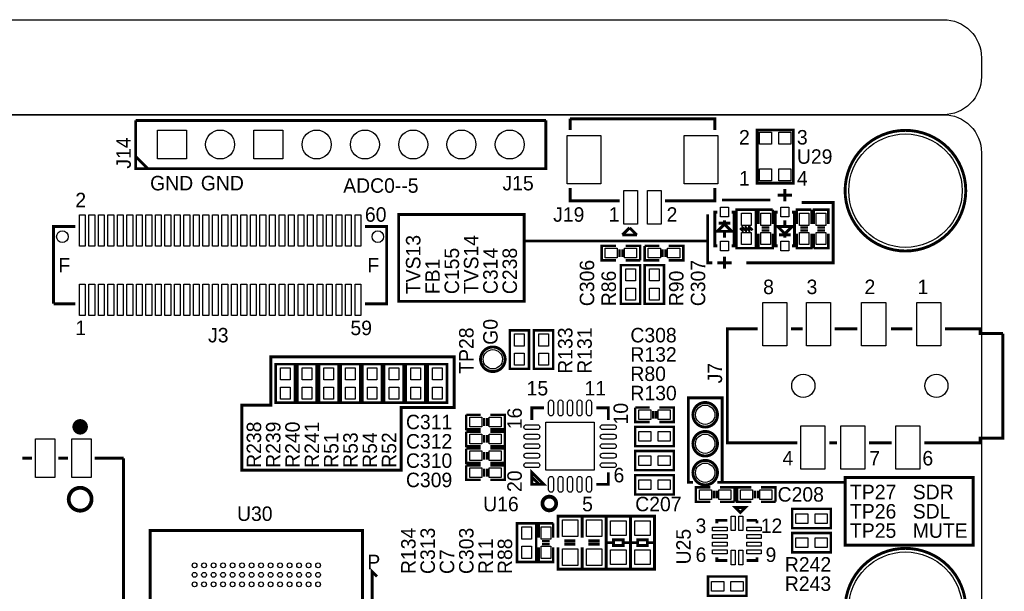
# Model space of a CAD drawing. Extents: x 0 to 83, y 0 to 145.
# Tile 9 of 9: x 29 to 81, y 115 to 145. Entities that reach past the tile are written whole.
import ezdxf

# ---------------------------------------------------------------- set-up
doc = ezdxf.new("R2010")
doc.units = 0
for name, color, linetype in [('BG_OUTLINE', 7, 'CONTINUOUS'), ('BG_SILKSCREEN_TOP', 7, 'CONTINUOUS'), ('PG_SILKSCREEN_TOP', 7, 'CONTINUOUS'), ('PIN_TOP', 12, 'CONTINUOUS'), ('RD_SILKSCREEN_TOP', 7, 'CONTINUOUS')]:
    doc.layers.add(name, color=color, linetype=linetype)

msp = doc.modelspace()

# ---------------------------------------------------------------- linework, layer by layer
at = {"layer": 'BG_OUTLINE'}
for points in [[(78.068424, 139.999974), (1.999996, 139.999974, -0.414214), (0, 141.99997), (0, 142.999968, -0.414214), (1.999996, 144.999964), (78.068424, 144.999964, -0.414214), (80.06842, 142.999968), (80.06842, 141.99997, -0.414214), (78.068424, 139.999974)], [(1.999996, 139.999974), (78.068424, 139.999974, -0.414214), (80.06842, 137.999978), (80.06842, 1.999996, -0.414214), (78.068424, 0), (1.999996, 0, -0.414214), (0, 1.999996), (0, 56.291734)]]:
    msp.add_lwpolyline(points, format="xyb", dxfattribs=at)
at = {"layer": 'BG_SILKSCREEN_TOP', "const_width": 0.1524}
for points in [[(68.961, 135.509), (66.421, 135.509)], [(70.612, 135.382), (72.263, 135.382), (72.263, 132.207), (67.691, 132.207)], [(65.659, 133.35), (56.007, 133.35), (56.007, 130.175), (49.403, 130.175), (49.403, 134.747), (56.007, 134.747), (56.007, 133.223)], [(65.659, 134.747), (65.659, 132.207), (65.913, 132.207)], [(48.133, 121.285), (41.148, 121.285), (41.148, 124.714), (42.672, 124.714), (42.672, 127.254), (52.324, 127.254), (52.324, 124.587), (49.53, 124.587), (49.53, 121.285), (48.133, 121.285)], [(66.167, 120.65), (66.421, 120.65), (66.421, 125.095), (64.643, 125.095), (64.643, 120.65), (64.897, 120.65)], [(66.421, 120.65), (72.898, 120.65), (72.898, 117.348), (79.629, 117.348), (79.629, 120.904), (72.898, 120.904), (72.898, 120.65)]]:
    msp.add_lwpolyline(points, dxfattribs=at)
at = {"layer": 'PG_SILKSCREEN_TOP'}
for points, const_width in [([(35.56, 139.7), (41.91, 139.7)], 0.1524), ([(41.91, 137.16), (35.56, 137.16), (35.56, 139.7)], 0.1524), ([(35.56, 139.7), (35.56, 137.16)], 0.150114), ([(40.64, 139.7), (57.15, 139.7)], 0.1524), ([(57.15, 139.7), (57.15, 137.16), (40.64, 137.16)], 0.1524), ([(58.42, 139.192), (58.42, 139.786868)], 0.1524), ([(58.42, 139.786868), (66.04, 139.786868), (66.04, 139.192)], 0.1524), ([(70.1675, 139.192), (70.1675, 136.398), (68.2625, 136.398), (68.2625, 139.192), (70.1675, 139.192)], 0.1524), ([(35.56, 137.795), (36.195, 137.16)], 0.1524), ([(61.0235, 135.468868), (58.42, 135.468868), (58.42, 136.144)], 0.1524), ([(66.04, 136.144), (66.04, 135.468868), (63.4238, 135.468868)], 0.1524), ([(69.342, 135.763), (70.104, 135.763)], 0.1524), ([(69.723, 136.0805), (69.723, 135.4455)], 0.1524), ([(66.167, 133.096), (66.04, 133.096), (66.04, 134.874), (66.167, 134.874)], 0.1524), ([(66.929, 134.874), (67.056, 134.874), (67.056, 133.096), (66.929, 133.096)], 0.1524), ([(67.183, 132.969), (67.183, 135.001), (68.199, 135.001), (68.199, 132.969), (67.183, 132.969)], 0.127), ([(68.326, 134.239), (68.326, 135.001), (69.088, 135.001)], 0.127), ([(69.088, 135.001), (69.088, 134.239)], 0.127), ([(69.342, 133.096), (69.215, 133.096), (69.215, 134.874), (69.342, 134.874)], 0.1524), ([(70.104, 134.874), (70.231, 134.874), (70.231, 133.096), (70.104, 133.096)], 0.1524), ([(70.358, 134.239), (70.358, 135.001), (71.12, 135.001)], 0.127), ([(71.12, 135.001), (71.12, 134.239)], 0.127), ([(71.247, 134.239), (71.247, 135.001), (72.009, 135.001), (72.009, 134.239)], 0.127), ([(66.294, 133.858), (66.929, 133.858), (66.548, 134.239), (66.167, 133.858), (66.294, 133.858)], 0.1524), ([(66.2432, 134.2898), (66.8528, 134.2898)], 0.1524), ([(66.548, 134.239), (66.548, 134.4422)], 0.1524), ([(67.3608, 134.0231), (67.4878, 133.8961), (67.4878, 134.0739), (67.6656, 133.8961), (67.6656, 134.0739), (67.8434, 133.8961), (67.8434, 134.0739), (67.8688, 134.0739), (68.0212, 133.9215)], 0.127), ([(69.723, 134.1374), (69.723, 134.4422)], 0.1524), ([(32.385, 134.112), (31.242, 134.112), (31.242, 130.048)], 0.1524), ([(47.625, 130.048), (48.768, 130.048), (48.768, 134.112), (47.625, 134.112)], 0.1524), ([(61.172598, 133.6675), (61.553598, 134.0485)], 0.1524), ([(61.553598, 133.6675), (61.172598, 133.6675)], 0.1524), ([(61.553598, 134.0485), (61.934598, 133.6675)], 0.1524), ([(61.934598, 133.6675), (61.553598, 133.6675)], 0.1524), ([(66.548, 133.8326), (66.548, 133.5278)], 0.1524), ([(69.088, 133.731), (69.088, 132.969), (68.326, 132.969), (68.326, 133.731)], 0.127), ([(68.9102, 134.0612), (68.5038, 134.0612)], 0.127), ([(68.9102, 133.9088), (68.5038, 133.9088)], 0.127), ([(69.977, 134.112), (69.342, 134.112), (69.723, 133.731), (70.104, 134.112), (69.977, 134.112)], 0.1524), ([(70.0278, 133.6802), (69.4182, 133.6802)], 0.1524), ([(69.723, 133.731), (69.723, 133.5278)], 0.1524), ([(71.12, 133.731), (71.12, 132.969), (70.358, 132.969), (70.358, 133.731)], 0.127), ([(70.9422, 134.0612), (70.5358, 134.0612)], 0.127), ([(70.9422, 133.9088), (70.5358, 133.9088)], 0.127), ([(71.247, 132.969), (71.247, 133.731)], 0.127), ([(72.009, 133.731), (72.009, 132.969), (71.247, 132.969)], 0.127), ([(71.4248, 134.0612), (71.8312, 134.0612)], 0.127), ([(71.4248, 133.9088), (71.8312, 133.9088)], 0.127), ([(60.84316, 132.334), (60.08116, 132.334), (60.08116, 133.096), (60.84316, 133.096)], 0.127), ([(61.02096, 132.5118), (61.02096, 132.9182)], 0.127), ([(61.17336, 132.5118), (61.17336, 132.9182)], 0.127), ([(61.35116, 133.096), (62.11316, 133.096), (62.11316, 132.334)], 0.127), ([(62.347094, 133.096), (63.109094, 133.096)], 0.127), ([(63.109094, 132.334), (62.347094, 132.334), (62.347094, 133.096)], 0.127), ([(63.286894, 132.9182), (63.286894, 132.5118)], 0.127), ([(63.439294, 132.9182), (63.439294, 132.5118)], 0.127), ([(63.617094, 133.096), (64.379094, 133.096), (64.379094, 132.334), (63.617094, 132.334)], 0.127), ([(61.09716, 130.048), (61.09716, 132.08), (62.11316, 132.08), (62.11316, 130.048), (61.09716, 130.048)], 0.127), ([(62.11316, 132.334), (61.35116, 132.334)], 0.127), ([(62.347094, 130.048), (62.347094, 132.08), (63.363094, 132.08), (63.363094, 130.048), (62.347094, 130.048)], 0.127), ([(66.929, 132.207), (66.167, 132.207)], 0.1524), ([(66.548, 131.8895), (66.548, 132.5245)], 0.1524), ([(31.242, 130.048), (32.385, 130.048)], 0.1524), ([(55.245, 126.619), (55.245, 128.651), (56.261, 128.651), (56.261, 126.619), (55.245, 126.619)], 0.127), ([(56.515, 126.619), (56.515, 128.651), (57.531, 128.651), (57.531, 126.619), (56.515, 126.619)], 0.127), ([(70.3834, 122.730006), (66.695066, 122.730006), (66.695066, 128.729994), (68.3006, 128.729994)], 0.1524), ([(70.0532, 128.729994), (70.6628, 128.729994)], 0.1524), ([(72.3392, 128.729994), (73.533, 128.729994)], 0.1524), ([(75.311, 128.729994), (76.4286, 128.729994)], 0.1524), ([(81.19491, 128.479804), (81.19491, 122.979942), (79.995014, 122.979942), (79.995014, 122.730006), (77.0636, 122.730006)], 0.1524), ([(78.1558, 128.729994), (79.995014, 128.729994), (79.995014, 128.480058), (81.19491, 128.480058)], 0.1524), ([(42.926, 124.841), (42.926, 126.873), (43.942, 126.873), (43.942, 124.841), (42.926, 124.841)], 0.127), ([(44.069, 124.841), (44.069, 126.873), (45.085, 126.873), (45.085, 124.841), (44.069, 124.841)], 0.127), ([(45.212, 124.841), (45.212, 126.873), (46.228, 126.873), (46.228, 124.841), (45.212, 124.841)], 0.127), ([(46.355, 124.841), (46.355, 126.873), (47.371, 126.873), (47.371, 124.841), (46.355, 124.841)], 0.127), ([(47.498, 124.841), (47.498, 126.873), (48.514, 126.873), (48.514, 124.841), (47.498, 124.841)], 0.127), ([(49.657, 126.873), (49.657, 124.841), (48.641, 124.841), (48.641, 126.873), (49.657, 126.873)], 0.127), ([(50.8, 126.873), (50.8, 124.841), (49.784, 124.841), (49.784, 126.873), (50.8, 126.873)], 0.127), ([(50.927, 124.841), (50.927, 126.873), (51.943, 126.873), (51.943, 124.841), (50.927, 124.841)], 0.127), ([(56.408828, 123.931172), (56.408828, 124.566172), (57.043828, 124.566172)], 0.1524), ([(59.796172, 124.566172), (60.431172, 124.566172), (60.431172, 123.931172)], 0.1524), ([(61.849, 124.587), (62.611, 124.587)], 0.127), ([(62.611, 123.825), (61.849, 123.825), (61.849, 124.587)], 0.127), ([(62.7888, 124.4092), (62.7888, 124.0028)], 0.127), ([(62.9412, 124.4092), (62.9412, 124.0028)], 0.127), ([(63.119, 124.587), (63.881, 124.587), (63.881, 123.825), (63.119, 123.825)], 0.127), ([(52.959, 124.206), (53.721, 124.206)], 0.127), ([(53.721, 123.444), (52.959, 123.444), (52.959, 124.206)], 0.127), ([(53.8988, 124.0282), (53.8988, 123.6218)], 0.127), ([(54.0512, 124.0282), (54.0512, 123.6218)], 0.127), ([(54.229, 124.206), (54.991, 124.206), (54.991, 123.444), (54.229, 123.444)], 0.127), ([(52.959, 123.317), (53.721, 123.317)], 0.127), ([(53.721, 122.555), (52.959, 122.555), (52.959, 123.317)], 0.127), ([(54.229, 123.317), (54.991, 123.317), (54.991, 122.555), (54.229, 122.555)], 0.127), ([(63.881, 122.555), (61.849, 122.555), (61.849, 123.571), (63.881, 123.571), (63.881, 122.555)], 0.127), ([(53.8988, 123.1392), (53.8988, 122.7328)], 0.127), ([(54.0512, 123.1392), (54.0512, 122.7328)], 0.127), ([(72.4662, 122.730006), (72.0598, 122.730006)], 0.1524), ([(75.3364, 122.730006), (74.1426, 122.730006)], 0.1524), ([(52.959, 122.428), (53.721, 122.428)], 0.127), ([(53.721, 121.666), (52.959, 121.666), (52.959, 122.428)], 0.127), ([(53.8988, 122.2502), (53.8988, 121.8438)], 0.127), ([(54.0512, 122.2502), (54.0512, 121.8438)], 0.127), ([(54.229, 122.428), (54.991, 122.428), (54.991, 121.666), (54.229, 121.666)], 0.127), ([(63.881, 121.285), (61.849, 121.285), (61.849, 122.301), (63.881, 122.301), (63.881, 121.285)], 0.127), ([(30.099, 121.92), (29.591, 121.92)], 0.1524), ([(32.004, 121.92), (31.496, 121.92)], 0.1524), ([(34.925, 121.92), (33.401, 121.92)], 0.1524), ([(33.401, 104.14), (34.925, 104.14), (34.925, 121.92)], 0.1524), ([(52.959, 121.539), (53.721, 121.539)], 0.127), ([(53.721, 120.777), (52.959, 120.777), (52.959, 121.539)], 0.127), ([(53.8988, 121.3612), (53.8988, 120.9548)], 0.127), ([(54.0512, 121.3612), (54.0512, 120.9548)], 0.127), ([(54.229, 121.539), (54.991, 121.539), (54.991, 120.777), (54.229, 120.777)], 0.127), ([(56.408828, 121.178828), (56.408828, 120.543828), (57.043828, 120.543828), (56.408828, 121.178828)], 0.1524), ([(60.431172, 121.178828), (60.431172, 120.543828), (59.796172, 120.543828)], 0.1524), ([(56.789828, 120.543828), (56.408828, 120.924828)], 0.1524), ([(63.881, 120.015), (61.849, 120.015), (61.849, 121.031), (63.881, 121.031), (63.881, 120.015)], 0.127), ([(65.806066, 119.62638), (65.044066, 119.62638), (65.044066, 120.38838), (65.806066, 120.38838)], 0.127), ([(65.983866, 119.80418), (65.983866, 120.21058)], 0.127), ([(66.136266, 119.80418), (66.136266, 120.21058)], 0.127), ([(66.314066, 120.38838), (67.076066, 120.38838), (67.076066, 119.62638)], 0.127), ([(67.965066, 119.62638), (67.203066, 119.62638), (67.203066, 120.38838), (67.965066, 120.38838)], 0.127), ([(68.142866, 119.80418), (68.142866, 120.21058)], 0.127), ([(68.295266, 119.80418), (68.295266, 120.21058)], 0.127), ([(68.473066, 120.38838), (69.235066, 120.38838), (69.235066, 119.62638)], 0.127), ([(67.076066, 119.62638), (66.314066, 119.62638)], 0.127), ([(69.235066, 119.62638), (68.473066, 119.62638)], 0.127), ([(67.634866, 119.32158), (67.126866, 119.32158), (67.380866, 119.06758), (67.634866, 119.32158)], 0.1524), ([(72.136, 118.237), (70.104, 118.237), (70.104, 119.253), (72.136, 119.253), (72.136, 118.237)], 0.127), ([(57.785, 117.729), (57.785, 118.872), (59.055, 118.872)], 0.1524), ([(59.055, 118.872), (59.055, 117.729)], 0.1524), ([(59.055, 117.729), (59.055, 118.872), (60.325, 118.872)], 0.1524), ([(60.325, 118.872), (60.325, 117.729)], 0.1524), ([(61.595, 118.872), (61.595, 116.078), (60.325, 116.078), (60.325, 118.872), (61.595, 118.872)], 0.1524), ([(62.865, 118.872), (62.865, 116.078), (61.595, 116.078), (61.595, 118.872), (62.865, 118.872)], 0.1524), ([(66.148966, 118.48338), (66.148966, 118.64848), (66.695066, 118.64848)], 0.1524), ([(67.711066, 118.64848), (68.257166, 118.64848)], 0.1524), ([(68.257166, 118.64848), (68.257166, 118.48338)], 0.1524), ([(47.498, 107.95), (47.498, 118.11), (36.322, 118.11), (36.322, 107.95), (47.498, 107.95)], 0.1524), ([(56.642, 118.491), (56.642, 116.459), (55.626, 116.459), (55.626, 118.491), (56.642, 118.491)], 0.127), ([(56.769, 117.729), (56.769, 118.491), (57.531, 118.491)], 0.127), ([(57.531, 118.491), (57.531, 117.729)], 0.127), ([(58.6994, 117.5766), (58.1152, 117.5766)], 0.1524), ([(59.9694, 117.5766), (59.3852, 117.5766)], 0.1524), ([(61.5442, 117.475), (61.214, 117.475), (61.214, 117.6274), (60.706, 117.6274), (60.706, 117.3226), (61.214, 117.3226), (61.214, 117.475)], 0.1524), ([(62.8142, 117.475), (62.484, 117.475), (62.484, 117.6274), (61.976, 117.6274), (61.976, 117.3226), (62.484, 117.3226), (62.484, 117.475)], 0.1524), ([(72.136, 116.967), (70.104, 116.967), (70.104, 117.983), (72.136, 117.983), (72.136, 116.967)], 0.127), ([(57.531, 117.221), (57.531, 116.459), (56.769, 116.459), (56.769, 117.221)], 0.127), ([(57.3532, 117.5512), (56.9468, 117.5512)], 0.127), ([(57.3532, 117.3988), (56.9468, 117.3988)], 0.127), ([(59.055, 117.221), (59.055, 116.078), (57.785, 116.078), (57.785, 117.221)], 0.1524), ([(58.6994, 117.3988), (58.1152, 117.3988)], 0.1524), ([(60.325, 117.221), (60.325, 116.078), (59.055, 116.078), (59.055, 117.221)], 0.1524), ([(59.9694, 117.3988), (59.3852, 117.3988)], 0.1524), ([(60.706, 117.475), (60.325, 117.475)], 0.1524), ([(61.976, 117.475), (61.595, 117.475)], 0.1524), ([(66.695066, 116.54028), (66.148966, 116.54028), (66.148966, 116.70538)], 0.1524), ([(68.257166, 116.70538), (68.257166, 116.54028), (67.711066, 116.54028)], 0.1524), ([(48.006, 110.109), (48.006, 115.951), (48.26, 115.697)], 0.1524), ([(65.679066, 115.68938), (67.711066, 115.68938), (67.711066, 114.67338), (65.679066, 114.67338), (65.679066, 115.68938)], 0.127)]:
    msp.add_lwpolyline(points, dxfattribs=dict(at, const_width=const_width))
for points, const_width in [([(79.243428, 135.999982, 1), (72.893428, 135.999982, 1), (79.243428, 135.999982)], 0.1524), ([(55.002684, 127.127, 1), (53.709316, 127.127, 1), (55.002684, 127.127)], 0.1524), ([(66.178684, 124.206, 1), (64.885316, 124.206, 1), (66.178684, 124.206)], 0.1524), ([(32.8422, 123.571, -1), (32.4358, 123.571, -1), (32.8422, 123.571)], 0.4064), ([(66.178684, 122.682, 1), (64.885316, 122.682, 1), (66.178684, 122.682)], 0.1524), ([(66.178684, 121.158, 1), (64.885316, 121.158, 1), (66.178684, 121.158)], 0.1524), ([(33.24098, 119.761, 1), (32.03702, 119.761, 1), (33.24098, 119.761)], 0.199898), ([(57.688988, 119.535956, -1), (56.96712, 119.535956, -1), (57.688988, 119.535956)], 0.199898), ([(79.243428, 114.000026, 1), (72.893428, 114.000026, 1), (79.243428, 114.000026)], 0.1524)]:
    msp.add_lwpolyline(points, format="xyb", dxfattribs=dict(at, const_width=const_width))
at = {"layer": 'PIN_TOP'}
for points in [[(36.703, 137.668), (36.703, 139.192), (38.227, 139.192), (38.227, 137.668)], [(41.783, 137.668), (41.783, 139.192), (43.307, 139.192), (43.307, 137.668)], [(60.044076, 136.357868), (58.266076, 136.357868), (58.266076, 138.897868), (60.044076, 138.897868)], [(66.194178, 136.357868), (64.416178, 136.357868), (64.416178, 138.897868), (66.194178, 138.897868)], [(69.0245, 139.0777), (69.0245, 138.4427), (68.3895, 138.4427), (68.3895, 139.0777)], [(70.0405, 139.0777), (70.0405, 138.4427), (69.4055, 138.4427), (69.4055, 139.0777)], [(69.0245, 137.1473), (69.0245, 136.5123), (68.3895, 136.5123), (68.3895, 137.1473)], [(70.0405, 137.1473), (70.0405, 136.5123), (69.4055, 136.5123), (69.4055, 137.1473)], [(61.24956, 134.239), (61.24956, 136.017), (61.96076, 136.017), (61.96076, 134.239)], [(62.499494, 134.239), (62.499494, 136.017), (63.210694, 136.017), (63.210694, 134.239)], [(32.600646, 133.079998), (32.600646, 134.730998), (32.905446, 134.730998), (32.905446, 133.079998)], [(33.100772, 133.079998), (33.100772, 134.730998), (33.405572, 134.730998), (33.405572, 133.079998)], [(33.600898, 133.079998), (33.600898, 134.730998), (33.905698, 134.730998), (33.905698, 133.079998)], [(34.101024, 133.079998), (34.101024, 134.730998), (34.405824, 134.730998), (34.405824, 133.079998)], [(34.60115, 133.079998), (34.60115, 134.730998), (34.90595, 134.730998), (34.90595, 133.079998)], [(35.101276, 133.079998), (35.101276, 134.730998), (35.406076, 134.730998), (35.406076, 133.079998)], [(35.601402, 133.079998), (35.601402, 134.730998), (35.906202, 134.730998), (35.906202, 133.079998)], [(36.101528, 133.079998), (36.101528, 134.730998), (36.406328, 134.730998), (36.406328, 133.079998)], [(36.601654, 133.079998), (36.601654, 134.730998), (36.906454, 134.730998), (36.906454, 133.079998)], [(37.10178, 133.079998), (37.10178, 134.730998), (37.40658, 134.730998), (37.40658, 133.079998)], [(37.601906, 133.079998), (37.601906, 134.730998), (37.906706, 134.730998), (37.906706, 133.079998)], [(38.102032, 133.079998), (38.102032, 134.730998), (38.406832, 134.730998), (38.406832, 133.079998)], [(38.602158, 133.079998), (38.602158, 134.730998), (38.906958, 134.730998), (38.906958, 133.079998)], [(39.102284, 133.079998), (39.102284, 134.730998), (39.407084, 134.730998), (39.407084, 133.079998)], [(39.60241, 133.079998), (39.60241, 134.730998), (39.90721, 134.730998), (39.90721, 133.079998)], [(40.102536, 133.079998), (40.102536, 134.730998), (40.407336, 134.730998), (40.407336, 133.079998)], [(40.602662, 133.079998), (40.602662, 134.730998), (40.907462, 134.730998), (40.907462, 133.079998)], [(41.102788, 133.079998), (41.102788, 134.730998), (41.407588, 134.730998), (41.407588, 133.079998)], [(41.602914, 133.079998), (41.602914, 134.730998), (41.907714, 134.730998), (41.907714, 133.079998)], [(42.10304, 133.079998), (42.10304, 134.730998), (42.40784, 134.730998), (42.40784, 133.079998)], [(42.603166, 133.079998), (42.603166, 134.730998), (42.907966, 134.730998), (42.907966, 133.079998)], [(43.103292, 133.079998), (43.103292, 134.730998), (43.408092, 134.730998), (43.408092, 133.079998)], [(43.603418, 133.079998), (43.603418, 134.730998), (43.908218, 134.730998), (43.908218, 133.079998)], [(44.103544, 133.079998), (44.103544, 134.730998), (44.408344, 134.730998), (44.408344, 133.079998)], [(44.60367, 133.079998), (44.60367, 134.730998), (44.90847, 134.730998), (44.90847, 133.079998)], [(45.103796, 133.079998), (45.103796, 134.730998), (45.408596, 134.730998), (45.408596, 133.079998)], [(45.603922, 133.079998), (45.603922, 134.730998), (45.908722, 134.730998), (45.908722, 133.079998)], [(46.104048, 133.079998), (46.104048, 134.730998), (46.408848, 134.730998), (46.408848, 133.079998)], [(46.604174, 133.079998), (46.604174, 134.730998), (46.908974, 134.730998), (46.908974, 133.079998)], [(47.1043, 133.079998), (47.1043, 134.730998), (47.4091, 134.730998), (47.4091, 133.079998)], [(66.7512, 135.128), (66.7512, 134.62), (66.3448, 134.62), (66.3448, 135.128)], [(67.945, 134.1755), (67.437, 134.1755), (67.437, 134.8105), (67.945, 134.8105)], [(68.453, 134.8105), (68.961, 134.8105), (68.961, 134.1755), (68.453, 134.1755)], [(69.5198, 134.62), (69.5198, 135.128), (69.9262, 135.128), (69.9262, 134.62)], [(70.485, 134.8105), (70.993, 134.8105), (70.993, 134.1755), (70.485, 134.1755)], [(71.882, 134.1755), (71.374, 134.1755), (71.374, 134.8105), (71.882, 134.8105)], [(67.945, 133.1595), (67.437, 133.1595), (67.437, 133.7945), (67.945, 133.7945)], [(68.453, 133.7945), (68.961, 133.7945), (68.961, 133.1595), (68.453, 133.1595)], [(70.485, 133.7945), (70.993, 133.7945), (70.993, 133.1595), (70.485, 133.1595)], [(71.882, 133.1595), (71.374, 133.1595), (71.374, 133.7945), (71.882, 133.7945)], [(66.7512, 133.35), (66.7512, 132.842), (66.3448, 132.842), (66.3448, 133.35)], [(69.5198, 132.842), (69.5198, 133.35), (69.9262, 133.35), (69.9262, 132.842)], [(60.90666, 132.969), (60.90666, 132.461), (60.27166, 132.461), (60.27166, 132.969)], [(61.92266, 132.969), (61.92266, 132.461), (61.28766, 132.461), (61.28766, 132.969)], [(62.537594, 132.461), (62.537594, 132.969), (63.172594, 132.969), (63.172594, 132.461)], [(63.553594, 132.461), (63.553594, 132.969), (64.188594, 132.969), (64.188594, 132.461)], [(61.85916, 131.2545), (61.35116, 131.2545), (61.35116, 131.8895), (61.85916, 131.8895)], [(63.109094, 131.2545), (62.601094, 131.2545), (62.601094, 131.8895), (63.109094, 131.8895)], [(32.600646, 129.429002), (32.600646, 131.080002), (32.905446, 131.080002), (32.905446, 129.429002)], [(33.100772, 129.429002), (33.100772, 131.080002), (33.405572, 131.080002), (33.405572, 129.429002)], [(33.600898, 129.429002), (33.600898, 131.080002), (33.905698, 131.080002), (33.905698, 129.429002)], [(34.101024, 129.429002), (34.101024, 131.080002), (34.405824, 131.080002), (34.405824, 129.429002)], [(34.60115, 129.429002), (34.60115, 131.080002), (34.90595, 131.080002), (34.90595, 129.429002)], [(35.101276, 129.429002), (35.101276, 131.080002), (35.406076, 131.080002), (35.406076, 129.429002)], [(35.601402, 129.429002), (35.601402, 131.080002), (35.906202, 131.080002), (35.906202, 129.429002)], [(36.101528, 129.429002), (36.101528, 131.080002), (36.406328, 131.080002), (36.406328, 129.429002)], [(36.601654, 129.429002), (36.601654, 131.080002), (36.906454, 131.080002), (36.906454, 129.429002)], [(37.10178, 129.429002), (37.10178, 131.080002), (37.40658, 131.080002), (37.40658, 129.429002)], [(37.601906, 129.429002), (37.601906, 131.080002), (37.906706, 131.080002), (37.906706, 129.429002)], [(38.102032, 129.429002), (38.102032, 131.080002), (38.406832, 131.080002), (38.406832, 129.429002)], [(38.602158, 129.429002), (38.602158, 131.080002), (38.906958, 131.080002), (38.906958, 129.429002)], [(39.102284, 129.429002), (39.102284, 131.080002), (39.407084, 131.080002), (39.407084, 129.429002)], [(39.60241, 129.429002), (39.60241, 131.080002), (39.90721, 131.080002), (39.90721, 129.429002)], [(40.102536, 129.429002), (40.102536, 131.080002), (40.407336, 131.080002), (40.407336, 129.429002)], [(40.602662, 129.429002), (40.602662, 131.080002), (40.907462, 131.080002), (40.907462, 129.429002)], [(41.102788, 129.429002), (41.102788, 131.080002), (41.407588, 131.080002), (41.407588, 129.429002)], [(41.602914, 129.429002), (41.602914, 131.080002), (41.907714, 131.080002), (41.907714, 129.429002)], [(42.10304, 129.429002), (42.10304, 131.080002), (42.40784, 131.080002), (42.40784, 129.429002)], [(42.603166, 129.429002), (42.603166, 131.080002), (42.907966, 131.080002), (42.907966, 129.429002)], [(43.103292, 129.429002), (43.103292, 131.080002), (43.408092, 131.080002), (43.408092, 129.429002)], [(43.603418, 129.429002), (43.603418, 131.080002), (43.908218, 131.080002), (43.908218, 129.429002)], [(44.103544, 129.429002), (44.103544, 131.080002), (44.408344, 131.080002), (44.408344, 129.429002)], [(44.60367, 129.429002), (44.60367, 131.080002), (44.90847, 131.080002), (44.90847, 129.429002)], [(45.103796, 129.429002), (45.103796, 131.080002), (45.408596, 131.080002), (45.408596, 129.429002)], [(45.603922, 129.429002), (45.603922, 131.080002), (45.908722, 131.080002), (45.908722, 129.429002)], [(46.104048, 129.429002), (46.104048, 131.080002), (46.408848, 131.080002), (46.408848, 129.429002)], [(46.604174, 129.429002), (46.604174, 131.080002), (46.908974, 131.080002), (46.908974, 129.429002)], [(47.1043, 129.429002), (47.1043, 131.080002), (47.4091, 131.080002), (47.4091, 129.429002)], [(61.85916, 130.2385), (61.35116, 130.2385), (61.35116, 130.8735), (61.85916, 130.8735)], [(63.109094, 130.2385), (62.601094, 130.2385), (62.601094, 130.8735), (63.109094, 130.8735)], [(68.560188, 127.83693), (68.560188, 130.12293), (69.830188, 130.12293), (69.830188, 127.83693)], [(70.860158, 127.83693), (70.860158, 130.12293), (72.130158, 130.12293), (72.130158, 127.83693)], [(73.760076, 127.83693), (73.760076, 130.12293), (75.030076, 130.12293), (75.030076, 127.83693)], [(76.659994, 127.83693), (76.659994, 130.12293), (77.929994, 130.12293), (77.929994, 127.83693)], [(56.007, 127.8255), (55.499, 127.8255), (55.499, 128.4605), (56.007, 128.4605)], [(57.277, 127.8255), (56.769, 127.8255), (56.769, 128.4605), (57.277, 128.4605)], [(56.007, 126.8095), (55.499, 126.8095), (55.499, 127.4445), (56.007, 127.4445)], [(57.277, 126.8095), (56.769, 126.8095), (56.769, 127.4445), (57.277, 127.4445)], [(43.688, 126.0475), (43.18, 126.0475), (43.18, 126.6825), (43.688, 126.6825)], [(44.831, 126.0475), (44.323, 126.0475), (44.323, 126.6825), (44.831, 126.6825)], [(45.974, 126.0475), (45.466, 126.0475), (45.466, 126.6825), (45.974, 126.6825)], [(47.117, 126.0475), (46.609, 126.0475), (46.609, 126.6825), (47.117, 126.6825)], [(48.26, 126.0475), (47.752, 126.0475), (47.752, 126.6825), (48.26, 126.6825)], [(48.895, 126.6825), (49.403, 126.6825), (49.403, 126.0475), (48.895, 126.0475)], [(50.038, 126.6825), (50.546, 126.6825), (50.546, 126.0475), (50.038, 126.0475)], [(51.689, 126.0475), (51.181, 126.0475), (51.181, 126.6825), (51.689, 126.6825)], [(43.688, 125.0315), (43.18, 125.0315), (43.18, 125.6665), (43.688, 125.6665)], [(44.831, 125.0315), (44.323, 125.0315), (44.323, 125.6665), (44.831, 125.6665)], [(45.974, 125.0315), (45.466, 125.0315), (45.466, 125.6665), (45.974, 125.6665)], [(47.117, 125.0315), (46.609, 125.0315), (46.609, 125.6665), (47.117, 125.6665)], [(48.26, 125.0315), (47.752, 125.0315), (47.752, 125.6665), (48.26, 125.6665)], [(48.895, 125.6665), (49.403, 125.6665), (49.403, 125.0315), (48.895, 125.0315)], [(50.038, 125.6665), (50.546, 125.6665), (50.546, 125.0315), (50.038, 125.0315)], [(51.689, 125.0315), (51.181, 125.0315), (51.181, 125.6665), (51.689, 125.6665)], [(62.0395, 123.952), (62.0395, 124.46), (62.6745, 124.46), (62.6745, 123.952)], [(63.0555, 123.952), (63.0555, 124.46), (63.6905, 124.46), (63.6905, 123.952)], [(53.1495, 123.571), (53.1495, 124.079), (53.7845, 124.079), (53.7845, 123.571)], [(54.1655, 123.571), (54.1655, 124.079), (54.8005, 124.079), (54.8005, 123.571)], [(57.15, 121.285), (57.15, 123.825), (59.69, 123.825), (59.69, 121.285)], [(62.6745, 123.317), (62.6745, 122.809), (62.0395, 122.809), (62.0395, 123.317)], [(63.6905, 123.317), (63.6905, 122.809), (63.0555, 122.809), (63.0555, 123.317)], [(70.560184, 121.33707), (70.560184, 123.62307), (71.830184, 123.62307), (71.830184, 121.33707)], [(72.660256, 121.33707), (72.660256, 123.62307), (73.930256, 123.62307), (73.930256, 121.33707)], [(75.560174, 121.33707), (75.560174, 123.62307), (76.830174, 123.62307), (76.830174, 121.33707)], [(30.2895, 120.904), (30.2895, 122.936), (31.3055, 122.936), (31.3055, 120.904)], [(32.1945, 120.904), (32.1945, 122.936), (33.2105, 122.936), (33.2105, 120.904)], [(53.1495, 122.682), (53.1495, 123.19), (53.7845, 123.19), (53.7845, 122.682)], [(54.1655, 122.682), (54.1655, 123.19), (54.8005, 123.19), (54.8005, 122.682)], [(53.1495, 121.793), (53.1495, 122.301), (53.7845, 122.301), (53.7845, 121.793)], [(54.1655, 121.793), (54.1655, 122.301), (54.8005, 122.301), (54.8005, 121.793)], [(62.6745, 122.047), (62.6745, 121.539), (62.0395, 121.539), (62.0395, 122.047)], [(63.6905, 122.047), (63.6905, 121.539), (63.0555, 121.539), (63.0555, 122.047)], [(53.1495, 120.904), (53.1495, 121.412), (53.7845, 121.412), (53.7845, 120.904)], [(54.1655, 120.904), (54.1655, 121.412), (54.8005, 121.412), (54.8005, 120.904)], [(62.6745, 120.777), (62.6745, 120.269), (62.0395, 120.269), (62.0395, 120.777)], [(63.6905, 120.777), (63.6905, 120.269), (63.0555, 120.269), (63.0555, 120.777)], [(65.869566, 120.26138), (65.869566, 119.75338), (65.234566, 119.75338), (65.234566, 120.26138)], [(66.885566, 120.26138), (66.885566, 119.75338), (66.250566, 119.75338), (66.250566, 120.26138)], [(68.028566, 120.26138), (68.028566, 119.75338), (67.393566, 119.75338), (67.393566, 120.26138)], [(69.044566, 120.26138), (69.044566, 119.75338), (68.409566, 119.75338), (68.409566, 120.26138)], [(58.0136, 118.6815), (58.8264, 118.6815), (58.8264, 117.7925), (58.0136, 117.7925)], [(59.2836, 118.6815), (60.0964, 118.6815), (60.0964, 117.7925), (59.2836, 117.7925)], [(66.901314, 118.113556), (66.901314, 118.875556), (67.104514, 118.875556), (67.104514, 118.113556)], [(67.301364, 118.113556), (67.301364, 118.875556), (67.504564, 118.875556), (67.504564, 118.113556)], [(70.9295, 118.999), (70.9295, 118.491), (70.2945, 118.491), (70.2945, 118.999)], [(71.9455, 118.999), (71.9455, 118.491), (71.3105, 118.491), (71.3105, 118.999)], [(55.88, 118.3005), (56.388, 118.3005), (56.388, 117.6655), (55.88, 117.6655)], [(56.896, 118.3005), (57.404, 118.3005), (57.404, 117.6655), (56.896, 117.6655)], [(60.5536, 118.618), (61.3664, 118.618), (61.3664, 117.856), (60.5536, 117.856)], [(61.8236, 118.618), (62.6364, 118.618), (62.6364, 117.856), (61.8236, 117.856)], [(65.92189, 118.296182), (66.68389, 118.296182), (66.68389, 118.092982), (65.92189, 118.092982)], [(67.722242, 118.296182), (68.484242, 118.296182), (68.484242, 118.092982), (67.722242, 118.092982)], [(65.92189, 117.896132), (66.68389, 117.896132), (66.68389, 117.692932), (65.92189, 117.692932)], [(67.722242, 117.896132), (68.484242, 117.896132), (68.484242, 117.692932), (67.722242, 117.692932)], [(70.9295, 117.729), (70.9295, 117.221), (70.2945, 117.221), (70.2945, 117.729)], [(71.9455, 117.729), (71.9455, 117.221), (71.3105, 117.221), (71.3105, 117.729)], [(55.88, 117.2845), (56.388, 117.2845), (56.388, 116.6495), (55.88, 116.6495)], [(56.896, 117.2845), (57.404, 117.2845), (57.404, 116.6495), (56.896, 116.6495)], [(58.0136, 117.1575), (58.8264, 117.1575), (58.8264, 116.2685), (58.0136, 116.2685)], [(59.2836, 117.1575), (60.0964, 117.1575), (60.0964, 116.2685), (59.2836, 116.2685)], [(65.92189, 117.496082), (66.68389, 117.496082), (66.68389, 117.292882), (65.92189, 117.292882)], [(67.722242, 117.496082), (68.484242, 117.496082), (68.484242, 117.292882), (67.722242, 117.292882)], [(60.5536, 117.094), (61.3664, 117.094), (61.3664, 116.332), (60.5536, 116.332)], [(61.8236, 117.094), (62.6364, 117.094), (62.6364, 116.332), (61.8236, 116.332)], [(65.92189, 117.096032), (66.68389, 117.096032), (66.68389, 116.892832), (65.92189, 116.892832)], [(66.901314, 116.313204), (66.901314, 117.075204), (67.104514, 117.075204), (67.104514, 116.313204)], [(67.301364, 116.313204), (67.301364, 117.075204), (67.504564, 117.075204), (67.504564, 116.313204)], [(67.722242, 117.096032), (68.484242, 117.096032), (68.484242, 116.892832), (67.722242, 116.892832)], [(65.869566, 114.92738), (65.869566, 115.43538), (66.504566, 115.43538), (66.504566, 114.92738)], [(66.885566, 114.92738), (66.885566, 115.43538), (67.520566, 115.43538), (67.520566, 114.92738)]]:
    msp.add_lwpolyline(points, close=True, dxfattribs=at)
for points in [[(57.546748, 124.858272), (57.546748, 124.274072, -1), (57.292748, 124.274072), (57.292748, 124.858272, -1)], [(58.046874, 124.858272), (58.046874, 124.274072, -1), (57.792874, 124.274072), (57.792874, 124.858272, -1)], [(58.547, 124.858272), (58.547, 124.274072, -1), (58.293, 124.274072), (58.293, 124.858272, -1)], [(59.046872, 124.858272), (59.046872, 124.274072, -1), (58.792872, 124.274072), (58.792872, 124.858272, -1)], [(59.546998, 124.858272), (59.546998, 124.274072, -1), (59.292998, 124.274072), (59.292998, 124.858272, -1)], [(56.700928, 123.427998), (56.116728, 123.427998, -1), (56.116728, 123.681998), (56.700928, 123.681998, -1)], [(60.723272, 123.428252), (60.139072, 123.428252, -1), (60.139072, 123.682252), (60.723272, 123.682252, -1)], [(56.700928, 122.928126), (56.116728, 122.928126, -1), (56.116728, 123.182126), (56.700928, 123.182126, -1)], [(60.723272, 122.928126), (60.139072, 122.928126, -1), (60.139072, 123.182126), (60.723272, 123.182126, -1)], [(56.700928, 122.428), (56.116728, 122.428, -1), (56.116728, 122.682), (56.700928, 122.682, -1)], [(60.723272, 122.428), (60.139072, 122.428, -1), (60.139072, 122.682), (60.723272, 122.682, -1)], [(56.700928, 121.927874), (56.116728, 121.927874, -1), (56.116728, 122.181874), (56.700928, 122.181874, -1)], [(60.723272, 121.928128), (60.139072, 121.928128, -1), (60.139072, 122.182128), (60.723272, 122.182128, -1)], [(56.700928, 121.428002), (56.116728, 121.428002, -1), (56.116728, 121.682002), (56.700928, 121.682002, -1)], [(60.723272, 121.428002), (60.139072, 121.428002, -1), (60.139072, 121.682002), (60.723272, 121.682002, -1)], [(57.547002, 120.835928), (57.547002, 120.251728, -1), (57.293002, 120.251728), (57.293002, 120.835928, -1)], [(58.047128, 120.835928), (58.047128, 120.251728, -1), (57.793128, 120.251728), (57.793128, 120.835928, -1)], [(58.547, 120.835928), (58.547, 120.251728, -1), (58.293, 120.251728), (58.293, 120.835928, -1)], [(59.047126, 120.835928), (59.047126, 120.251728, -1), (58.793126, 120.251728), (58.793126, 120.835928, -1)], [(59.547252, 120.835928), (59.547252, 120.251728, -1), (59.293252, 120.251728), (59.293252, 120.835928, -1)]]:
    msp.add_lwpolyline(points, format="xyb", close=True, dxfattribs=at)
for centre, radius in [((40.005, 138.43), 0.762), ((45.085, 138.43), 0.762), ((47.625, 138.43), 0.762), ((50.165, 138.43), 0.762), ((52.705, 138.43), 0.762), ((55.245, 138.43), 0.762), ((76.068428, 135.999982), 2.9845), ((31.705042, 133.57987), 0.3048), ((48.304704, 133.57987), 0.3048), ((54.356, 127.127), 0.508), ((70.695058, 125.73), 0.6096), ((77.695044, 125.73), 0.6096), ((65.532, 124.206), 0.508), ((65.532, 122.682), 0.508), ((65.532, 121.158), 0.508), ((76.068428, 114.000026), 2.9845), ((38.66007, 116.27993), 0.127), ((39.159942, 116.27993), 0.127), ((39.660068, 116.27993), 0.127), ((40.15994, 116.27993), 0.127), ((40.660066, 116.27993), 0.127), ((41.159938, 116.27993), 0.127), ((41.660064, 116.27993), 0.127), ((42.159936, 116.27993), 0.127), ((42.660062, 116.27993), 0.127), ((43.159934, 116.27993), 0.127), ((43.66006, 116.27993), 0.127), ((44.159932, 116.27993), 0.127), ((44.660058, 116.27993), 0.127), ((45.15993, 116.27993), 0.127), ((38.66007, 115.780058), 0.127), ((39.159942, 115.780058), 0.127), ((39.660068, 115.780058), 0.127), ((40.15994, 115.780058), 0.127), ((40.660066, 115.780058), 0.127), ((41.159938, 115.780058), 0.127), ((41.660064, 115.780058), 0.127), ((42.159936, 115.780058), 0.127), ((42.660062, 115.780058), 0.127), ((43.159934, 115.780058), 0.127), ((43.66006, 115.780058), 0.127), ((44.159932, 115.780058), 0.127), ((44.660058, 115.780058), 0.127), ((45.15993, 115.780058), 0.127), ((38.66007, 115.279932), 0.127), ((39.159942, 115.279932), 0.127), ((39.660068, 115.279932), 0.127), ((40.15994, 115.279932), 0.127), ((40.660066, 115.279932), 0.127), ((41.159938, 115.279932), 0.127), ((41.660064, 115.279932), 0.127), ((42.159936, 115.279932), 0.127), ((42.660062, 115.279932), 0.127), ((43.159934, 115.279932), 0.127), ((43.66006, 115.279932), 0.127), ((44.159932, 115.279932), 0.127), ((44.660058, 115.279932), 0.127), ((45.15993, 115.279932), 0.127)]:
    msp.add_circle(centre, radius, dxfattribs=at)

# ---------------------------------------------------------------- texts
at = {"layer": 'BG_SILKSCREEN_TOP'}
for s, p in [('GND', (36.322, 136.017)), ('GND', (38.989, 136.017)), ('ADC0--5', (46.482, 135.89)), ('SDR', (76.454, 119.761)), ('SDL', (76.454, 118.745)), ('MUTE', (76.454, 117.729))]:
    msp.add_text(s, height=0.762, dxfattribs=at).set_placement(p)
msp.add_text('G0', height=0.762, rotation=90, dxfattribs=at).set_placement((54.61, 127.889))
at = {"layer": 'PG_SILKSCREEN_TOP'}
for s, p in [('2', (67.31, 138.43)), ('3', (70.358, 138.43)), ('1', (67.31, 136.271)), ('4', (70.358, 136.271)), ('2', (32.385, 135.128)), ('60', (47.625, 134.366)), ('1', (60.452, 134.366)), ('2', (63.5, 134.366)), ('F', (31.496, 131.699)), ('F', (47.752, 131.699)), ('8', (68.58, 130.556)), ('3', (70.866, 130.556)), ('2', (73.914, 130.556)), ('1', (76.708, 130.556)), ('1', (32.385, 128.397)), ('59', (46.863, 128.397)), ('15', (56.134, 125.222)), ('11', (59.182, 125.222)), ('4', (69.596, 121.539)), ('7', (74.168, 121.539)), ('6', (76.962, 121.539)), ('6', (60.706, 120.65)), ('5', (59.055, 119.126)), ('3', (65.024, 117.983)), ('12', (68.453, 117.983)), ('6', (65.024, 116.459)), ('9', (68.707, 116.459)), ('P', (47.752, 116.078))]:
    msp.add_text(s, height=0.762, dxfattribs=at).set_placement(p)
for s, p in [('16', (55.88, 123.444)), ('10', (61.468, 123.698)), ('20', (55.88, 120.142))]:
    msp.add_text(s, height=0.762, rotation=90, dxfattribs=at).set_placement(p)
at = {"layer": 'RD_SILKSCREEN_TOP'}
for s, p in [('J14', (35.306, 137.16)), ('TVS13', (50.546, 130.556)), ('TVS14', (53.594, 130.556)), ('C155', (52.578, 130.556)), ('C314', (54.61, 130.556)), ('C238', (55.626, 130.556)), ('FB1', (51.562, 130.556)), ('C306', (59.69, 129.921)), ('C307', (65.532, 129.921)), ('R86', (60.833, 129.921)), ('R90', (64.389, 129.921)), ('TP28', (53.34, 126.365)), ('R133', (58.547, 126.365)), ('R131', (59.563, 126.365)), ('J7', (66.421, 125.857)), ('R238', (42.164, 121.412)), ('R239', (43.18, 121.412)), ('R240', (44.196, 121.412)), ('R241', (45.212, 121.412)), ('R51', (46.228, 121.412)), ('R53', (47.244, 121.412)), ('R54', (48.26, 121.412)), ('R52', (49.276, 121.412)), ('R134', (50.292, 115.824)), ('C313', (51.308, 115.824)), ('C303', (53.34, 115.824)), ('U25', (64.77, 116.332)), ('R11', (54.356, 115.824)), ('R88', (55.372, 115.824)), ('C7', (52.324, 115.824))]:
    msp.add_text(s, height=0.762, rotation=90, dxfattribs=at).set_placement(p)
for s, p in [('U29', (70.358, 137.414)), ('J15', (54.864, 136.017)), ('J19', (57.531, 134.366)), ('J3', (39.37, 128.016)), ('C308', (61.595, 128.016)), ('R132', (61.595, 127)), ('R80', (61.595, 125.984)), ('R130', (61.595, 124.968)), ('C311', (49.784, 123.444)), ('C312', (49.784, 122.428)), ('C310', (49.784, 121.412)), ('C309', (49.784, 120.396)), ('C208', (69.342, 119.634)), ('TP27', (73.152, 119.761)), ('U16', (53.848, 119.126)), ('C207', (61.849, 119.126)), ('U30', (40.894, 118.618)), ('TP26', (73.152, 118.745)), ('TP25', (73.152, 117.729)), ('R242', (69.723, 115.951)), ('R243', (69.723, 114.935))]:
    msp.add_text(s, height=0.762, dxfattribs=at).set_placement(p)

doc.saveas('drawing.dxf')
